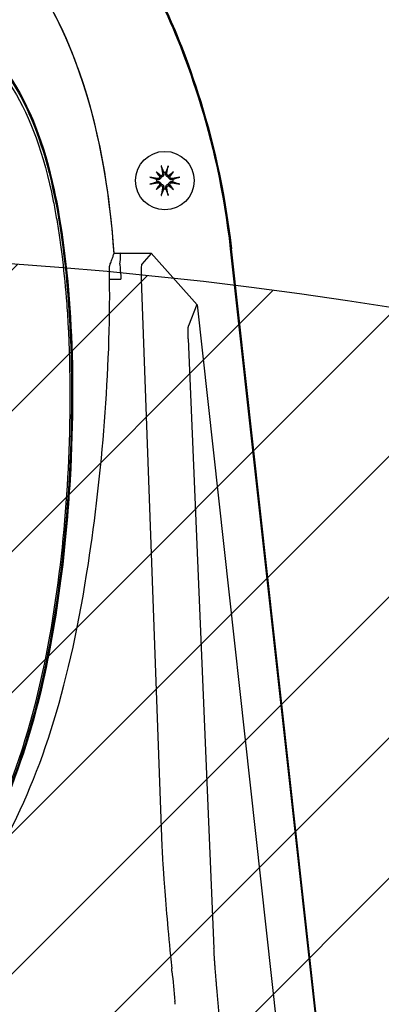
# Model space of a CAD drawing. Header units: millimetres. Extents: x 14 to 2347, y 26 to 1654.
# Tile 25 of 61: x 548 to 573, y 1071 to 1137. Entities that reach past the tile are written whole.
import ezdxf

# ---------------------------------------------------------------- set-up
doc = ezdxf.new("R2010")
doc.units = ezdxf.units.MM
doc.header["$LTSCALE"] = 4
for name, color, linetype, lineweight in [('可見邊線(ISO)', 7, 'Continuous', 30), ('標註(ISO)', 7, 'Continuous', 9), ('草圖幾何圖形(ISO)', 7, 'Continuous', 30)]:
    doc.layers.add(name, color=color, linetype=linetype, lineweight=lineweight)
doc.layers.add('填充線', color=7, linetype='Continuous', lineweight=9, true_color=0x1e1e47)
doc.styles.add('temp', font='txt')
doc.dimstyles.new('工研院N500', dxfattribs={"dimscale": 4, "dimtxt": 3, "dimasz": 2.5, "dimexe": 1, "dimexo": 1, "dimgap": 0.762, "dimtad": 1, "dimdec": 3, "dimrnd": 1e-08, "dimdsep": 46, "dimtxsty": 'temp', "dimcen": 0.09, "dimdle": 10, "dimclrd": 1, "dimclre": 1, "dimclrt": 7, "dimazin": 2, "dimtfac": 0.666667, "dimtdec": 3, "dimtmove": 0, "dimatfit": 3, "dimfxl": 1, "dimtolj": 1, "dimlwd": 15, "dimlwe": 15, "dimarcsym": 0})

# ---------------------------------------------------------------- blocks, each defined once
blk = doc.blocks.new('*D75')
at = {"layer": 'Defpoints', "color": 0, "linetype": 'Continuous', "transparency": 16777216}
for p in [(528.152, 981.463), (870.28, 861.448), (528.152, 841.521), (635.613, 751.351)]:
    blk.add_point(p, dxfattribs=at)
at = {"layer": '標註(ISO)', "color": 1, "linetype": 'Continuous', "lineweight": 15, "transparency": 16777216}
for p, q in [((528.152, 985.463), (528.152, 1188.229)), ((638.677, 748.78), (793.746, 618.662))]:
    blk.add_line(p, q, dxfattribs=at)
blk.add_arc((528.152, 841.521), 342.708, 321.67191, 88.32809, dxfattribs=at)
at = {"layer": '標註(ISO)', "color": 1, "linetype": 'Continuous', "transparency": 16777216}
for points in [[(538.127, 1182.417), (538.175, 1185.75), (528.152, 1184.229)], [(798.289, 627.934), (795.705, 630.039), (790.682, 621.233)]]:
    blk.add_solid(points, dxfattribs=at)
at = {"layer": '標註(ISO)', "color": 7, "linetype": 'Continuous', "lineweight": 18, "transparency": 16777216, "insert": (847.895, 1005.573), "char_height": 12, "attachment_point": 1, "rotation": 295, "style": 'temp'}
blk.add_mtext('\\A1;130°', dxfattribs=at)
blk = doc.blocks.new('*D77')
at = {"layer": 'Defpoints', "color": 0, "linetype": 'Continuous', "transparency": 16777216}
for p in [(528.152, 983.766), (528.152, 981.666), (529.308, 979.913), (717.221, 955.991)]:
    blk.add_point(p, dxfattribs=at)
at = {"layer": '標註(ISO)', "color": 1, "linetype": 'Continuous', "lineweight": 15, "transparency": 16777216}
blk.add_line((531.51, 976.574), (635.388, 819.035), dxfattribs=at)
blk.add_arc((528.152, 981.666), 190.804, 306.4032, 86.9968, dxfattribs=at)
at = {"layer": '標註(ISO)', "color": 1, "linetype": 'Continuous', "transparency": 16777216}
for points in [[(538.105, 1170.543), (538.192, 1173.875), (528.152, 1172.471)], [(642.341, 826.729), (640.434, 829.463), (633.186, 822.374)]]:
    blk.add_solid(points, dxfattribs=at)
at = {"layer": '標註(ISO)', "color": 7, "linetype": 'Continuous', "lineweight": 18, "transparency": 16777216, "insert": (721.072, 1060.268), "char_height": 12, "attachment_point": 1, "rotation": 286.7, "style": 'temp'}
blk.add_mtext('\\A1;146.6°', dxfattribs=at)

msp = doc.modelspace()

# ---------------------------------------------------------------- hatches: boundary and pattern name
at = {"layer": '填充線'}
h = msp.add_hatch(dxfattribs=at)
h.set_pattern_fill('ANSI31', color=256, scale=53.34, style=0)
h.set_pattern_definition([(45, (-13.047, 389.5956), (-4.714634, 4.714634), [])])
edge = h.paths.add_edge_path()
edge.add_arc((421.12008, 751.35132), 140, 73.4166874, 220)
edge.add_arc((528.3663, 841.34159), 280, -40, 220, ccw=False)
edge.add_arc((635.61252, 751.35132), 140, 320, 466.5833126)
edge.add_arc((528.3663, 841.34159), 80.5, 33.2916563, 146.7083437)

# ---------------------------------------------------------------- linework, layer by layer
at = {"layer": '可見邊線(ISO)'}
for p, q in [((557.53186, 1126.82603), (557.81025, 1126.54764)), ((558.70074, 1126.82603), (558.42235, 1126.54764)), ((557.53186, 1125.65715), (557.81025, 1125.93554)), ((558.70074, 1125.65715), (558.42235, 1125.93554)), ((555.13881, 1121.37715), (554.70059, 1121.33666)), ((554.71837, 1121.37715), (557.20578, 1121.37715)), ((557.21355, 1121.36842), (556.57046, 1120.64912)), ((557.20578, 1121.37715), (560.28015, 1117.92143)), ((562.50391, 1121.67074), (571.25423, 1042.61611)), ((571.32711, 1042.62418), (562.57768, 1121.67074)), ((554.41478, 1119.64365), (555.17734, 1119.64365)), ((555.17688, 1119.64949), (555.17734, 1119.64365)), ((556.53915, 1119.64949), (557.92078, 1081.65557)), ((560.26093, 1117.94303), (559.70325, 1116.52045)), ((560.28015, 1117.92143), (568.65142, 1042.29136)), ((559.69178, 1115.6553), (561.40937, 1074.81248)), ((558.61596, 1073.05865), (558.61596, 1073.05866))]:
    msp.add_line(p, q, dxfattribs=at)
msp.add_circle((558.1163, 1126.24159), 1.96, dxfattribs=at)
for start, end in [(82.104465, 97.895535), (172.104465, 187.895535), (352.104465, 7.895535), (262.104465, 277.895535)]:
    msp.add_arc((558.1163, 1126.24159), 0.55006, start, end, dxfattribs=at)
for centre, major_axis, ratio, start_param, end_param in [((558.36418, 1126.28979), (0.66635, -3.42662), 0.08715574, 4.41332035, 4.56725609), ((557.86842, 1126.28979), (0.66635, 3.42662), 0.08715574, 4.85752187, 5.01145761), ((558.06809, 1125.99371), (-3.42662, 0.66635), 0.08715574, 4.85752187, 5.01145761), ((558.50675, 1126.56559), (-2.21069, 2.6641), 0.17364818, 1.33077346, 1.45285674), ((557.7923, 1125.85114), (2.6641, -2.21069), 0.17364818, 1.68873592, 1.81081919), ((557.70063, 1126.5546), (-0.09079, -0.07534), 0.86822375, 1.8313258, 2.31493563), ((557.80328, 1126.65725), (-0.07534, -0.09079), 0.86822375, 0.82665702, 1.31026685), ((558.44029, 1125.85114), (2.6641, 2.21069), 0.17364818, 1.33077346, 1.45285674), ((558.42931, 1126.65725), (-0.07534, 0.09079), 0.86822375, 1.8313258, 2.31493563), ((558.53196, 1126.5546), (-0.09079, 0.07534), 0.86822375, 0.82665702, 1.31026685), ((557.72585, 1126.56559), (-2.21069, -2.6641), 0.17364818, 1.68873592, 1.81081919), ((558.1645, 1125.99371), (-3.42662, -0.66635), 0.08715574, 4.41332035, 4.56725609), ((558.06809, 1126.48947), (3.42662, 0.66635), 0.08715574, 4.41332035, 4.56725609), ((558.50675, 1125.91759), (2.21069, 2.6641), 0.17364818, 1.68873592, 1.81081919), ((557.7923, 1126.63204), (-2.6641, -2.21069), 0.17364818, 1.33077346, 1.45285674), ((557.70063, 1125.92858), (0.09079, -0.07534), 0.86822375, 0.82665702, 1.31026685), ((557.80328, 1125.82592), (0.07534, -0.09079), 0.86822375, 1.8313258, 2.31493563), ((558.42931, 1125.82592), (0.07534, 0.09079), 0.86822375, 0.82665702, 1.31026685), ((558.44029, 1126.63204), (-2.6641, 2.21069), 0.17364818, 1.68873592, 1.81081919), ((558.53196, 1125.92858), (0.09079, 0.07534), 0.86822375, 1.8313258, 2.31493563), ((557.72585, 1125.91759), (2.21069, -2.6641), 0.17364818, 1.33077346, 1.45285674), ((558.1645, 1126.48947), (3.42662, -0.66635), 0.08715574, 4.85752187, 5.01145761), ((558.36418, 1126.19339), (-0.66635, -3.42662), 0.08715574, 4.85752187, 5.01145761), ((557.86842, 1126.19339), (-0.66635, 3.42662), 0.08715574, 4.41332035, 4.56725609), ((559.8921, 1065.25196), (1.93193, -17.45398), 0.02617771, 4.16343493, 4.21999102), ((558.57362, 1069.12463), (1.04729, -11.77599), 0.03511346, 1.92941027, 1.94455549), ((558.70952, 1065.11941), (1.44892, -17.5281), 0.03579793, 1.91422868, 1.92554853)]:
    msp.add_ellipse(centre, major_axis=major_axis, ratio=ratio, start_param=start_param, end_param=end_param, dxfattribs=at)
for points, knots in [([(494.15492, 1121.67074), (495.05336, 1129.78765), (497.71446, 1135.9), (500.37345, 1141.67083), (502.26381, 1144.15311), (505.83029, 1147.60253), (508.83129, 1150.12309), (518.09264, 1153.78575), (523.66598, 1154.45379), (533.06661, 1154.45379), (538.63996, 1153.78575), (547.9013, 1150.12309), (550.9023, 1147.60253), (554.46878, 1144.15311), (556.35914, 1141.67083), (559.01813, 1135.9), (561.67924, 1129.78765), (562.57768, 1121.67074)], [0, 0, 0, 0, 3.49991966, 3.49991966, 10.72670674, 10.72670674, 16.55080291, 16.55080291, 23.01804161, 23.01804161, 29.48528042, 29.48528042, 35.30937675, 35.30937675, 42.53616407, 42.53616407, 46.0360839, 46.0360839, 46.0360839, 46.0360839]), ([(494.22869, 1121.67074), (495.08505, 1129.40752), (497.49646, 1135.31411), (500.6399, 1141.97883), (502.58707, 1144.4292), (506.3756, 1147.95872), (509.36177, 1150.34285), (518.47344, 1153.75268), (524.09937, 1154.47984), (533.63671, 1154.28635), (538.20179, 1153.6419), (546.83585, 1150.67013), (549.8303, 1148.35133), (553.73812, 1144.8992), (555.77846, 1142.49377), (559.25492, 1135.38037), (561.65515, 1129.3388), (562.50391, 1121.67074)], [0, 0, 0, 0, 3.33600927, 3.33600927, 8.06574161, 8.06574161, 12.140178, 12.140178, 16.51638152, 16.51638152, 20.05987587, 20.05987587, 24.1242074, 24.1242074, 29.01459036, 29.01459036, 32.9401167, 32.9401167, 32.9401167, 32.9401167]), ([(554.71837, 1121.37715), (554.41147, 1125.73608), (553.6634, 1130.20711), (551.11874, 1136.91715), (549.76845, 1139.41544), (545.9988, 1143.91775), (543.9398, 1145.35323), (540.81531, 1146.97211), (538.75123, 1147.8558), (533.27423, 1148.91197), (530.79099, 1149.1046), (528.3663, 1149.1046)], [0.000001, 0.000001, 0.000001, 0.000001, 1.87273863, 1.87273863, 3.0903673, 3.0903673, 4.40095972, 4.40095972, 5.3309755, 5.3309755, 6.04507248, 6.04507248, 6.04507248, 6.04507248]), ([(528.3663, 1149.0981), (530.79289, 1149.0981), (533.27868, 1148.90539), (538.82431, 1147.83554), (540.89412, 1146.92959), (544.37218, 1145.12191), (546.30297, 1143.5379), (549.71656, 1139.45921), (551.05926, 1136.99068), (553.76452, 1129.93745), (554.43168, 1125.19488), (554.70059, 1121.33666)], [0, 0, 0, 0, 1.03996931, 1.03996931, 2.4225635, 2.4225635, 4.96282532, 4.96282532, 7.74589375, 7.74589375, 12.49895839, 12.49895839, 12.49895839, 12.49895839]), ([(528.3663, 1142.08823), (530.92788, 1142.08823), (533.54941, 1141.78636), (538.33086, 1140.54647), (540.50029, 1139.65121), (544.80269, 1136.85135), (546.38104, 1135.12451), (548.86057, 1131.64506), (549.85714, 1129.29399), (551.67367, 1121.45701), (552.20929, 1114.69953), (551.60533, 1102.995), (551.09579, 1097.47646), (548.15227, 1085.03235), (545.64852, 1080.57924), (541.7824, 1075.09053), (539.70541, 1073.09637), (536.12064, 1070.806), (534.63345, 1070.11551), (531.53932, 1069.19502), (529.95971, 1068.9587), (528.3663, 1068.9587)], [0, 0, 0, 0, 1.09782221, 1.09782221, 2.12646545, 2.12646545, 3.32480567, 3.32480567, 4.99621906, 4.99621906, 7.52717533, 7.52717533, 8.82754818, 8.82754818, 10.5459804, 10.5459804, 12.30481903, 12.30481903, 13.39554199, 13.39554199, 14.45336168, 14.45336168, 14.45336168, 14.45336168]), ([(528.3663, 1142.0177), (532.05034, 1142.0177), (535.73249, 1141.39252), (541.84884, 1138.96105), (543.84753, 1137.40647), (547.30252, 1134.12614), (548.4208, 1132.05315), (549.70488, 1129.21474), (550.51056, 1126.88901), (552.11246, 1116.53117), (552.08251, 1108.4057), (550.31282, 1092.58153), (548.56114, 1087.28208), (545.60991, 1080.70835), (543.79827, 1077.70258), (539.58443, 1073.08882), (537.58401, 1071.65693), (534.46987, 1070.16354), (533.31609, 1069.75166), (530.89323, 1069.17826), (529.63331, 1069.02816), (528.3663, 1069.02816)], [0, 0, 0, 0, 1.57887302, 1.57887302, 3.08946466, 3.08946466, 5.62122402, 5.62122402, 8.58646468, 8.58646468, 13.62418656, 13.62418656, 19.40688655, 19.40688655, 24.35366237, 24.35366237, 28.62084887, 28.62084887, 30.95029177, 30.95029177, 33.35546131, 33.35546131, 33.35546131, 33.35546131]), ([(528.3663, 1141.72547), (529.10431, 1141.72547), (529.84481, 1141.70002), (531.3091, 1141.59873), (532.03475, 1141.52341), (533.22791, 1141.35622), (533.69894, 1141.27889), (534.43004, 1141.14025), (534.69258, 1141.08667), (535.63226, 1140.88081), (536.30769, 1140.7063), (540.02179, 1139.57967), (542.27524, 1138.26686), (544.53202, 1136.42087), (544.96877, 1136.02744), (545.58865, 1135.41152), (545.78716, 1135.20458), (546.17182, 1134.78362), (546.35786, 1134.56992), (546.71372, 1134.14051), (546.88435, 1133.92446), (547.37625, 1133.26892), (547.67885, 1132.82123), (549.12002, 1130.44164), (549.99612, 1128.10917), (550.71667, 1124.50051), (550.78387, 1124.13872), (550.9154, 1123.38097), (550.97917, 1122.98324), (551.10115, 1122.1627), (551.15904, 1121.73786), (551.33359, 1120.34429), (551.43176, 1119.36551), (551.5548, 1117.82632), (551.59342, 1117.25865), (551.81023, 1113.4632), (551.79822, 1110.16035), (551.32553, 1100.90373), (550.45106, 1094.07229), (547.09361, 1083.6238), (545.26492, 1080.344), (542.3062, 1076.14913), (540.42098, 1073.8822), (536.31106, 1071.12156), (534.70248, 1070.35263), (531.49036, 1069.40579), (529.93455, 1069.17528), (528.3663, 1069.17528)], [0, 0, 0, 0, 0.31629298, 0.31629298, 0.629149, 0.629149, 0.83389768, 0.83389768, 0.94903267, 0.94903267, 1.24758782, 1.24758782, 2.61768838, 2.61768838, 2.964418, 2.964418, 3.13396137, 3.13396137, 3.30185375, 3.30185375, 3.46442514, 3.46442514, 3.78642897, 3.78642897, 5.11581305, 5.11581305, 5.26310148, 5.26310148, 5.42451667, 5.42451667, 5.59644572, 5.59644572, 5.98896261, 5.98896261, 6.2174819, 6.2174819, 7.51853066, 7.51853066, 9.94509803, 9.94509803, 11.8560737, 11.8560737, 13.34027422, 13.34027422, 14.16444199, 14.16444199, 14.889039, 14.889039, 14.889039, 14.889039]), ([(557.9089, 1127.13074), (557.90722, 1127.13511), (557.90514, 1127.14158), (557.90085, 1127.15651), (557.89787, 1127.16816), (557.89283, 1127.18986), (557.88988, 1127.20373), (557.88584, 1127.22451), (557.88399, 1127.23472), (557.88246, 1127.24388)], [0.0475683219, 0.0475683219, 0.0475683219, 0.0475683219, 0.0518037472, 0.0518037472, 0.0569688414, 0.0569688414, 0.0621348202, 0.0621348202, 0.0660399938, 0.0660399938, 0.0660399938, 0.0660399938]), ([(558.35014, 1127.24388), (558.34861, 1127.23472), (558.34676, 1127.22451), (558.34272, 1127.20373), (558.33977, 1127.18986), (558.33472, 1127.16816), (558.33174, 1127.15651), (558.32746, 1127.14158), (558.32538, 1127.13511), (558.3237, 1127.13074)], [0.0168342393, 0.0168342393, 0.0168342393, 0.0168342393, 0.0207394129, 0.0207394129, 0.0259053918, 0.0259053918, 0.0310704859, 0.0310704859, 0.0353059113, 0.0353059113, 0.0353059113, 0.0353059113]), ([(557.11401, 1126.47543), (557.12317, 1126.4739), (557.13338, 1126.47205), (557.15415, 1126.46801), (557.16803, 1126.46506), (557.18973, 1126.46002), (557.20138, 1126.45703), (557.21631, 1126.45275), (557.22278, 1126.45067), (557.22715, 1126.44899)], [0.0168342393, 0.0168342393, 0.0168342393, 0.0168342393, 0.0207394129, 0.0207394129, 0.0259053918, 0.0259053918, 0.0310704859, 0.0310704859, 0.0353059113, 0.0353059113, 0.0353059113, 0.0353059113]), ([(557.87508, 1126.48281), (557.87401, 1126.47441), (557.8724, 1126.46588), (557.86525, 1126.43803), (557.85722, 1126.41899), (557.83749, 1126.386), (557.82451, 1126.36992), (557.79503, 1126.34281), (557.77852, 1126.33177), (557.74403, 1126.31426), (557.72292, 1126.30719), (557.67999, 1126.29993), (557.65816, 1126.29977), (557.6384, 1126.30228), (557.63051, 1126.30328), (557.62256, 1126.30473), (557.61464, 1126.30666)], [-0.0476330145, -0.0476330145, -0.0476330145, -0.0476330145, -0.0440421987, -0.0440421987, -0.035806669, -0.035806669, -0.0275711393, -0.0275711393, -0.0193356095, -0.0193356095, -0.0096678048, -0.0096678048, 0, 0, 0, 0.003860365, 0.003860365, 0.003860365, 0.003860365]), ([(557.78722, 1126.49785), (557.78559, 1126.48718), (557.78262, 1126.47645), (557.77155, 1126.44994), (557.76135, 1126.43501), (557.73781, 1126.41132), (557.72288, 1126.401), (557.69022, 1126.38717), (557.67248, 1126.38367), (557.64742, 1126.38332), (557.63869, 1126.38401), (557.62999, 1126.38559)], [0.0172141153, 0.0172141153, 0.0172141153, 0.0172141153, 0.0216673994, 0.0216673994, 0.0288082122, 0.0288082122, 0.0359902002, 0.0359902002, 0.0431721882, 0.0431721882, 0.046823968, 0.046823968, 0.046823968, 0.046823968]), ([(557.81025, 1126.54764), (557.81471, 1126.54318), (557.81878, 1126.53911), (557.84249, 1126.5154), (557.85873, 1126.49915), (557.87472, 1126.48317), (557.8749, 1126.48299), (557.87508, 1126.48281)], [-2.828207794, -2.828207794, -2.828207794, -2.828207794, -2.812267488, -2.812267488, -2.724384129, -2.724384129, -2.723378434, -2.723378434, -2.723378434, -2.723378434]), ([(557.9723, 1126.7279), (557.97528, 1126.71144), (557.97522, 1126.69324), (557.96778, 1126.65832), (557.9604, 1126.64161), (557.94147, 1126.61398), (557.92872, 1126.60116), (557.89918, 1126.58166), (557.88238, 1126.57498), (557.86407, 1126.57133), (557.86207, 1126.57098), (557.86004, 1126.57067)], [0, 0, 0, 0, 0.0072458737, 0.0072458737, 0.0144917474, 0.0144917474, 0.0216328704, 0.0216328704, 0.0287739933, 0.0287739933, 0.0296410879, 0.0296410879, 0.0296410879, 0.0296410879]), ([(558.05123, 1126.74325), (558.05316, 1126.73532), (558.05461, 1126.72737), (558.05812, 1126.69973), (558.05795, 1126.6779), (558.0507, 1126.63497), (558.04363, 1126.61386), (558.02612, 1126.57936), (558.01508, 1126.56286), (557.98797, 1126.53338), (557.97188, 1126.5204), (557.9389, 1126.50067), (557.91986, 1126.49263), (557.89201, 1126.48549), (557.88348, 1126.48388), (557.87508, 1126.48281)], [0.1207276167, 0.1207276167, 0.1207276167, 0.1207276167, 0.1245879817, 0.1245879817, 0.1342557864, 0.1342557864, 0.1439235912, 0.1439235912, 0.152159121, 0.152159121, 0.1603946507, 0.1603946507, 0.1686301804, 0.1686301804, 0.1722209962, 0.1722209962, 0.1722209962, 0.1722209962]), ([(558.35752, 1126.48281), (558.34911, 1126.48388), (558.34059, 1126.48549), (558.31274, 1126.49263), (558.29369, 1126.50067), (558.26071, 1126.5204), (558.24463, 1126.53338), (558.21752, 1126.56286), (558.20648, 1126.57936), (558.18897, 1126.61386), (558.18189, 1126.63497), (558.17464, 1126.6779), (558.17448, 1126.69973), (558.17698, 1126.71948), (558.17799, 1126.72737), (558.17944, 1126.73532), (558.18137, 1126.74325)], [-0.0476330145, -0.0476330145, -0.0476330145, -0.0476330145, -0.0440421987, -0.0440421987, -0.035806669, -0.035806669, -0.0275711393, -0.0275711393, -0.0193356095, -0.0193356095, -0.0096678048, -0.0096678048, 0, 0, 0, 0.003860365, 0.003860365, 0.003860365, 0.003860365]), ([(558.37255, 1126.57067), (558.36189, 1126.57229), (558.35116, 1126.57527), (558.32465, 1126.58633), (558.30972, 1126.59654), (558.28603, 1126.62008), (558.27571, 1126.63501), (558.26188, 1126.66767), (558.25838, 1126.68541), (558.25803, 1126.71046), (558.25872, 1126.7192), (558.2603, 1126.7279)], [0.0172141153, 0.0172141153, 0.0172141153, 0.0172141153, 0.0216673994, 0.0216673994, 0.0288082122, 0.0288082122, 0.0359902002, 0.0359902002, 0.0431721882, 0.0431721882, 0.046823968, 0.046823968, 0.046823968, 0.046823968]), ([(558.42235, 1126.54764), (558.41789, 1126.54318), (558.41382, 1126.53911), (558.39011, 1126.5154), (558.37386, 1126.49915), (558.35788, 1126.48317), (558.3577, 1126.48299), (558.35752, 1126.48281)], [-2.828207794, -2.828207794, -2.828207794, -2.828207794, -2.812267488, -2.812267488, -2.724384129, -2.724384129, -2.723378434, -2.723378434, -2.723378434, -2.723378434]), ([(558.61796, 1126.30666), (558.61003, 1126.30473), (558.60208, 1126.30328), (558.57443, 1126.29977), (558.55261, 1126.29993), (558.50968, 1126.30719), (558.48857, 1126.31426), (558.45407, 1126.33177), (558.43757, 1126.34281), (558.40809, 1126.36992), (558.39511, 1126.386), (558.37538, 1126.41899), (558.36734, 1126.43803), (558.3602, 1126.46588), (558.35859, 1126.47441), (558.35752, 1126.48281)], [0.1207276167, 0.1207276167, 0.1207276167, 0.1207276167, 0.1245879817, 0.1245879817, 0.1342557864, 0.1342557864, 0.1439235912, 0.1439235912, 0.152159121, 0.152159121, 0.1603946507, 0.1603946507, 0.1686301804, 0.1686301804, 0.1722209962, 0.1722209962, 0.1722209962, 0.1722209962]), ([(558.60261, 1126.38559), (558.58614, 1126.3826), (558.56795, 1126.38267), (558.53303, 1126.39011), (558.51632, 1126.39748), (558.48868, 1126.41642), (558.47587, 1126.42917), (558.45637, 1126.45871), (558.44968, 1126.47551), (558.44604, 1126.49381), (558.44569, 1126.49582), (558.44538, 1126.49785)], [0, 0, 0, 0, 0.0072458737, 0.0072458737, 0.0144917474, 0.0144917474, 0.0216328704, 0.0216328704, 0.0287739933, 0.0287739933, 0.0296410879, 0.0296410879, 0.0296410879, 0.0296410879]), ([(559.00545, 1126.44899), (559.00982, 1126.45067), (559.01629, 1126.45275), (559.03122, 1126.45703), (559.04287, 1126.46002), (559.06457, 1126.46506), (559.07844, 1126.46801), (559.09922, 1126.47205), (559.10943, 1126.4739), (559.11859, 1126.47543)], [0.0475683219, 0.0475683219, 0.0475683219, 0.0475683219, 0.0518037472, 0.0518037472, 0.0569688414, 0.0569688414, 0.0621348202, 0.0621348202, 0.0660399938, 0.0660399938, 0.0660399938, 0.0660399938]), ([(557.22715, 1126.03419), (557.22278, 1126.03251), (557.21631, 1126.03043), (557.20138, 1126.02614), (557.18973, 1126.02316), (557.16803, 1126.01812), (557.15415, 1126.01517), (557.13338, 1126.01113), (557.12317, 1126.00928), (557.11401, 1126.00775)], [0.0475683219, 0.0475683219, 0.0475683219, 0.0475683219, 0.0518037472, 0.0518037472, 0.0569688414, 0.0569688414, 0.0621348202, 0.0621348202, 0.0660399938, 0.0660399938, 0.0660399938, 0.0660399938]), ([(557.61464, 1126.17652), (557.62256, 1126.17845), (557.63051, 1126.1799), (557.65816, 1126.18341), (557.67999, 1126.18325), (557.72292, 1126.17599), (557.74403, 1126.16892), (557.77852, 1126.15141), (557.79503, 1126.14037), (557.82451, 1126.11326), (557.83749, 1126.09717), (557.85722, 1126.06419), (557.86525, 1126.04515), (557.8724, 1126.0173), (557.87401, 1126.00877), (557.87508, 1126.00037)], [0.1207276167, 0.1207276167, 0.1207276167, 0.1207276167, 0.1245879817, 0.1245879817, 0.1342557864, 0.1342557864, 0.1439235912, 0.1439235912, 0.152159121, 0.152159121, 0.1603946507, 0.1603946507, 0.1686301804, 0.1686301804, 0.1722209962, 0.1722209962, 0.1722209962, 0.1722209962]), ([(557.62999, 1126.09759), (557.64645, 1126.10058), (557.66465, 1126.10051), (557.69956, 1126.09307), (557.71628, 1126.0857), (557.74391, 1126.06676), (557.75673, 1126.05401), (557.77623, 1126.02447), (557.78291, 1126.00767), (557.78656, 1125.98937), (557.78691, 1125.98736), (557.78722, 1125.98533)], [0, 0, 0, 0, 0.0072458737, 0.0072458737, 0.0144917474, 0.0144917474, 0.0216328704, 0.0216328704, 0.0287739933, 0.0287739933, 0.0296410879, 0.0296410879, 0.0296410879, 0.0296410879]), ([(557.81025, 1125.93554), (557.81471, 1125.94), (557.81878, 1125.94407), (557.84249, 1125.96778), (557.85873, 1125.98402), (557.87472, 1126.00001), (557.8749, 1126.00019), (557.87508, 1126.00037)], [-2.828207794, -2.828207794, -2.828207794, -2.828207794, -2.812267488, -2.812267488, -2.724384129, -2.724384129, -2.723378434, -2.723378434, -2.723378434, -2.723378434]), ([(557.86004, 1125.91251), (557.87071, 1125.91089), (557.88143, 1125.90791), (557.90795, 1125.89685), (557.92288, 1125.88664), (557.94657, 1125.8631), (557.95689, 1125.84817), (557.97072, 1125.81551), (557.97422, 1125.79777), (557.97456, 1125.77272), (557.97388, 1125.76398), (557.9723, 1125.75528)], [0.0172141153, 0.0172141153, 0.0172141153, 0.0172141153, 0.0216673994, 0.0216673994, 0.0288082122, 0.0288082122, 0.0359902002, 0.0359902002, 0.0431721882, 0.0431721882, 0.046823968, 0.046823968, 0.046823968, 0.046823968]), ([(557.87508, 1126.00037), (557.88348, 1125.9993), (557.89201, 1125.99769), (557.91986, 1125.99054), (557.9389, 1125.98251), (557.97188, 1125.96278), (557.98797, 1125.9498), (558.01508, 1125.92032), (558.02612, 1125.90382), (558.04363, 1125.86932), (558.0507, 1125.84821), (558.05795, 1125.80528), (558.05812, 1125.78345), (558.05561, 1125.76369), (558.05461, 1125.7558), (558.05316, 1125.74786), (558.05123, 1125.73993)], [-0.0476330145, -0.0476330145, -0.0476330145, -0.0476330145, -0.0440421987, -0.0440421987, -0.035806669, -0.035806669, -0.0275711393, -0.0275711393, -0.0193356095, -0.0193356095, -0.0096678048, -0.0096678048, 0, 0, 0, 0.003860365, 0.003860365, 0.003860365, 0.003860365]), ([(558.18137, 1125.73993), (558.17944, 1125.74786), (558.17799, 1125.7558), (558.17448, 1125.78345), (558.17464, 1125.80528), (558.18189, 1125.84821), (558.18897, 1125.86932), (558.20648, 1125.90382), (558.21752, 1125.92032), (558.24463, 1125.9498), (558.26071, 1125.96278), (558.29369, 1125.98251), (558.31274, 1125.99054), (558.34059, 1125.99769), (558.34911, 1125.9993), (558.35752, 1126.00037)], [0.1207276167, 0.1207276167, 0.1207276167, 0.1207276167, 0.1245879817, 0.1245879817, 0.1342557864, 0.1342557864, 0.1439235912, 0.1439235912, 0.152159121, 0.152159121, 0.1603946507, 0.1603946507, 0.1686301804, 0.1686301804, 0.1722209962, 0.1722209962, 0.1722209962, 0.1722209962]), ([(558.2603, 1125.75528), (558.25731, 1125.77174), (558.25737, 1125.78994), (558.26481, 1125.82486), (558.27219, 1125.84157), (558.29113, 1125.8692), (558.30388, 1125.88202), (558.33342, 1125.90152), (558.35022, 1125.9082), (558.36852, 1125.91185), (558.37053, 1125.9122), (558.37255, 1125.91251)], [0, 0, 0, 0, 0.0072458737, 0.0072458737, 0.0144917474, 0.0144917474, 0.0216328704, 0.0216328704, 0.0287739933, 0.0287739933, 0.0296410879, 0.0296410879, 0.0296410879, 0.0296410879]), ([(558.35752, 1126.00037), (558.35859, 1126.00877), (558.3602, 1126.0173), (558.36734, 1126.04515), (558.37538, 1126.06419), (558.39511, 1126.09717), (558.40809, 1126.11326), (558.43757, 1126.14037), (558.45407, 1126.15141), (558.48857, 1126.16892), (558.50968, 1126.17599), (558.55261, 1126.18325), (558.57443, 1126.18341), (558.59419, 1126.1809), (558.60208, 1126.1799), (558.61003, 1126.17845), (558.61796, 1126.17652)], [-0.0476330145, -0.0476330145, -0.0476330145, -0.0476330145, -0.0440421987, -0.0440421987, -0.035806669, -0.035806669, -0.0275711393, -0.0275711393, -0.0193356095, -0.0193356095, -0.0096678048, -0.0096678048, 0, 0, 0, 0.003860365, 0.003860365, 0.003860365, 0.003860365]), ([(558.42235, 1125.93554), (558.41789, 1125.94), (558.41382, 1125.94407), (558.39011, 1125.96778), (558.37386, 1125.98402), (558.35788, 1126.00001), (558.3577, 1126.00019), (558.35752, 1126.00037)], [-2.828207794, -2.828207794, -2.828207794, -2.828207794, -2.812267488, -2.812267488, -2.724384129, -2.724384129, -2.723378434, -2.723378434, -2.723378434, -2.723378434]), ([(558.44538, 1125.98533), (558.447, 1125.996), (558.44998, 1126.00672), (558.46104, 1126.03324), (558.47125, 1126.04817), (558.49479, 1126.07186), (558.50971, 1126.08218), (558.54238, 1126.09601), (558.56011, 1126.09951), (558.58517, 1126.09986), (558.59391, 1126.09917), (558.60261, 1126.09759)], [0.0172141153, 0.0172141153, 0.0172141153, 0.0172141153, 0.0216673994, 0.0216673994, 0.0288082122, 0.0288082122, 0.0359902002, 0.0359902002, 0.0431721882, 0.0431721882, 0.046823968, 0.046823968, 0.046823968, 0.046823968]), ([(559.11859, 1126.00775), (559.10943, 1126.00928), (559.09922, 1126.01113), (559.07844, 1126.01517), (559.06457, 1126.01812), (559.04287, 1126.02316), (559.03122, 1126.02614), (559.01629, 1126.03043), (559.00982, 1126.03251), (559.00545, 1126.03419)], [0.0168342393, 0.0168342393, 0.0168342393, 0.0168342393, 0.0207394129, 0.0207394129, 0.0259053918, 0.0259053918, 0.0310704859, 0.0310704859, 0.0353059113, 0.0353059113, 0.0353059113, 0.0353059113]), ([(557.88246, 1125.2393), (557.88399, 1125.24846), (557.88584, 1125.25867), (557.88988, 1125.27944), (557.89283, 1125.29332), (557.89787, 1125.31502), (557.90085, 1125.32667), (557.90514, 1125.3416), (557.90722, 1125.34807), (557.9089, 1125.35244)], [0.0168342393, 0.0168342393, 0.0168342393, 0.0168342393, 0.0207394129, 0.0207394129, 0.0259053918, 0.0259053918, 0.0310704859, 0.0310704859, 0.0353059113, 0.0353059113, 0.0353059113, 0.0353059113]), ([(558.3237, 1125.35244), (558.32538, 1125.34807), (558.32746, 1125.3416), (558.33174, 1125.32667), (558.33472, 1125.31502), (558.33977, 1125.29332), (558.34272, 1125.27944), (558.34676, 1125.25867), (558.34861, 1125.24846), (558.35014, 1125.2393)], [0.0475683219, 0.0475683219, 0.0475683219, 0.0475683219, 0.0518037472, 0.0518037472, 0.0569688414, 0.0569688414, 0.0621348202, 0.0621348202, 0.0660399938, 0.0660399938, 0.0660399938, 0.0660399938]), ([(554.43099, 1120.58284), (554.44121, 1120.60813), (554.45132, 1120.63343), (554.48129, 1120.70931), (554.5008, 1120.75989), (554.53888, 1120.86103), (554.55744, 1120.9116), (554.5936, 1121.01271), (554.6112, 1121.06325), (554.6409, 1121.15095), (554.65321, 1121.18811), (554.67731, 1121.26241), (554.68909, 1121.29954), (554.70059, 1121.33666)], [0, 0, 0, 0, 0.10058532, 0.10058532, 0.30175596, 0.30175596, 0.5029266, 0.5029266, 0.70409724, 0.70409724, 0.85207225, 0.85207225, 1, 1, 1, 1]), ([(555.11133, 1120.64912), (555.13385, 1120.85433), (555.14794, 1121.05906), (555.15557, 1121.30189), (555.15649, 1121.33952), (555.15716, 1121.37715)], [0.000000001, 0.000000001, 0.000000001, 0.000000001, 0.842981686, 0.842981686, 0.99767325, 0.99767325, 0.99767325, 0.99767325]), ([(554.41747, 1119.64365), (554.41394, 1119.91974), (554.41222, 1120.13662), (554.41545, 1120.46065), (554.42095, 1120.55798), (554.43099, 1120.58284)], [0.02799226, 0.02799226, 0.02799226, 0.02799226, 0.392959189, 0.392959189, 0.785933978, 0.785933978, 0.785933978, 0.785933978]), ([(555.11133, 1120.64913), (555.10869, 1120.62509), (555.11668, 1120.52895), (555.13899, 1120.19402), (555.1531, 1119.95571), (555.17688, 1119.64949)], [0, 0, 0, 0, 0.392978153, 0.392978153, 0.786001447, 0.786001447, 0.786001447, 0.786001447]), ([(556.57046, 1120.64913), (556.55971, 1120.63711), (556.55096, 1120.60707), (556.53756, 1120.5111), (556.53291, 1120.4452), (556.52767, 1120.27787), (556.52708, 1120.17652), (556.53003, 1119.93889), (556.53358, 1119.80271), (556.53915, 1119.64949)], [-0.78628126, -0.78628126, -0.78628126, -0.78628126, -0.589701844, -0.589701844, -0.393121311, -0.393121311, -0.196560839, -0.196560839, -0.000000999, -0.000000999, -0.000000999, -0.000000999]), ([(547.19387, 1081.65557), (549.98708, 1086.71393), (551.77597, 1092.6595), (553.90358, 1106.5284), (554.49879, 1113.66824), (554.41478, 1119.64365)], [0.000001, 0.000001, 0.000001, 0.000001, 6.59800377, 6.59800377, 11.52117425, 11.52117425, 11.52117425, 11.52117425]), ([(559.69178, 1115.6553), (559.6835, 1115.85207), (559.67932, 1116.00845), (559.67715, 1116.37715), (559.68786, 1116.48119), (559.70325, 1116.52045)], [0.000001, 0.000001, 0.000001, 0.000001, 0.235344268, 0.235344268, 0.672250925, 0.672250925, 0.672250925, 0.672250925]), ([(557.92091, 1081.65184), (557.92408, 1081.56529), (557.92788, 1081.47331), (557.93233, 1081.37603), (557.93638, 1081.28755), (557.94096, 1081.19468), (557.94606, 1081.09751), (557.94959, 1081.03043), (557.95337, 1080.9613), (557.9574, 1080.89017), (557.95972, 1080.84914), (557.96213, 1080.80743), (557.96462, 1080.76504), (557.96847, 1080.69939), (557.97253, 1080.63212), (557.97679, 1080.56324), (557.9849, 1080.43212), (557.99373, 1080.29519), (558.00327, 1080.15273), (558.00794, 1080.08295), (558.01278, 1080.01181), (558.01779, 1079.93933), (558.02834, 1079.78682), (558.03963, 1079.62841), (558.05166, 1079.46439), (558.05201, 1079.45955), (558.05237, 1079.45469), (558.05273, 1079.44984)], [0, 0, 0, 0, 0.16169492, 0.16169492, 0.16169492, 0.30876445, 0.30876445, 0.30876445, 0.41030622, 0.41030622, 0.41030622, 0.46886864, 0.46886864, 0.46886864, 0.55956213, 0.55956213, 0.55956213, 0.73221135, 0.73221135, 0.73221135, 0.81678321, 0.81678321, 0.81678321, 0.99474033, 0.99474033, 0.99474033, 1, 1, 1, 1]), ([(558.05273, 1079.44984), (558.1029, 1078.76651), (558.16566, 1077.98693), (558.31391, 1076.26346), (558.39936, 1075.3203), (558.49426, 1074.31622)], [-1.01152725, -1.01152725, -1.01152725, -1.01152725, -0.50661621, -0.50661621, -0.000001, -0.000001, -0.000001, -0.000001]), ([(562.3169, 1065.00989), (562.26567, 1065.47268), (562.20802, 1066.00168), (562.12111, 1066.81441), (562.05501, 1067.4407), (561.99628, 1068.00951), (561.94483, 1068.51374), (561.89478, 1069.00934), (561.82488, 1069.71737), (561.76091, 1070.38253), (561.70658, 1070.96241), (561.65857, 1071.48761), (561.61507, 1071.97799), (561.57784, 1072.4117), (561.54569, 1072.79848), (561.51806, 1073.14367), (561.49311, 1073.46912), (561.4723, 1073.75411), (561.45408, 1074.01824), (561.43889, 1074.25426), (561.42666, 1074.46179), (561.41681, 1074.64658), (561.4117, 1074.75717), (561.40937, 1074.81248)], [0, 0, 0, 0, 0.11013549, 0.12585724, 0.19526422, 0.26175511, 0.26621069, 0.32139026, 0.38719737, 0.45070922, 0.50151736, 0.55085361, 0.60498749, 0.65290202, 0.69201484, 0.73764451, 0.77824409, 0.81783582, 0.85535616, 0.89522589, 0.9308239, 0.96353386, 1, 1, 1, 1])]:
    msp.add_open_spline(points, degree=3, knots=knots, dxfattribs=at)
for points, weights in [([(557.9089, 1127.13074), (557.99092, 1126.91722), (558.04074, 1126.78643)], [1.00480921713, 1.03376991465, 1]), ([(558.19186, 1126.78643), (558.24167, 1126.91722), (558.3237, 1127.13074)], [1, 1.03376991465, 1.00480921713]), ([(558.04074, 1126.78643), (558.0462, 1126.76394), (558.05123, 1126.74325)], [1, 1.03935638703, 1.0783666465]), ([(558.18137, 1126.74325), (558.18639, 1126.76394), (558.19186, 1126.78643)], [1.07836664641, 1.03935638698, 1]), ([(557.57145, 1126.31715), (557.44067, 1126.36697), (557.22715, 1126.44899)], [1, 1.03376991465, 1.00480921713]), ([(557.22715, 1126.03419), (557.44067, 1126.11621), (557.57145, 1126.16603)], [1.00480921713, 1.03376991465, 1]), ([(557.61464, 1126.30666), (557.59395, 1126.31168), (557.57145, 1126.31715)], [1.07836664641, 1.03935638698, 1]), ([(557.57145, 1126.16603), (557.59395, 1126.17149), (557.61464, 1126.17652)], [1, 1.03935638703, 1.0783666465]), ([(558.66114, 1126.31715), (558.63865, 1126.31168), (558.61796, 1126.30666)], [1, 1.03935638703, 1.0783666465]), ([(558.61796, 1126.17652), (558.63865, 1126.17149), (558.66114, 1126.16603)], [1.07836664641, 1.03935638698, 1]), ([(559.00545, 1126.44899), (558.79193, 1126.36697), (558.66114, 1126.31715)], [1.00480921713, 1.03376991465, 1]), ([(558.66114, 1126.16603), (558.79193, 1126.11621), (559.00545, 1126.03419)], [1, 1.03376991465, 1.00480921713]), ([(558.04074, 1125.69675), (557.99092, 1125.56596), (557.9089, 1125.35244)], [1, 1.03376991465, 1.00480921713]), ([(558.05123, 1125.73993), (558.0462, 1125.71924), (558.04074, 1125.69675)], [1.07836664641, 1.03935638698, 1]), ([(558.19186, 1125.69675), (558.18639, 1125.71924), (558.18137, 1125.73993)], [1, 1.03935638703, 1.0783666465]), ([(558.3237, 1125.35244), (558.24167, 1125.56596), (558.19186, 1125.69675)], [1.00480921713, 1.03376991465, 1])]:
    msp.add_rational_spline(points, weights, degree=2, dxfattribs=at)
for points in [[(558.59324, 1073.29217), (558.66037, 1072.63544), (558.7275, 1071.95564), (558.79463, 1071.25657)], [(558.59542, 1073.26972), (558.59542, 1073.26969), (558.59543, 1073.26965), (558.59543, 1073.26961)]]:
    msp.add_open_spline(points, degree=3, dxfattribs=at)
at = {"layer": '草圖幾何圖形(ISO)'}
msp.add_arc((528.3663, 841.34159), 280, 320, 220, dxfattribs=at)

# ---------------------------------------------------------------- dimensions: what is measured, and where the dimension line sits
at = {"layer": '標註(ISO)', "color": 1, "linetype": 'Continuous', "lineweight": 18, "true_color": 0xff0000}
for base, center, p1, p2, override, picture, middle in [((870.28014, 861.44803), (528.15208, 841.52134), (635.61252, 751.35132), (528.15208, 981.46331), {"dimgap": 0.762, "dimadec": 2, "dimtol": 0, "dimlim": 0, "dimtp": 0, "dimtm": 0, "dimtdec": 3}, '*D75', (838.75089, 986.35594)), ((717.22101, 955.99133), (528.15208, 981.66647), (529.30809, 979.91329), (528.15208, 983.76647), {"dimgap": 0.762, "dimse2": 1, "dimadec": 2, "dimtol": 0, "dimlim": 0, "dimtp": 0, "dimtm": 0, "dimtdec": 3}, '*D77', (710.90871, 1036.49608))]:
    dim = msp.add_angular_dim_3p(base=base, center=center, p1=p1, p2=p2, dimstyle='工研院N500', override=override, dxfattribs=at)
    dim.commit()
    dim.dimension.update_dxf_attribs({"geometry": picture, "text_midpoint": middle, "dimtype": 165})

doc.saveas('drawing.dxf')
